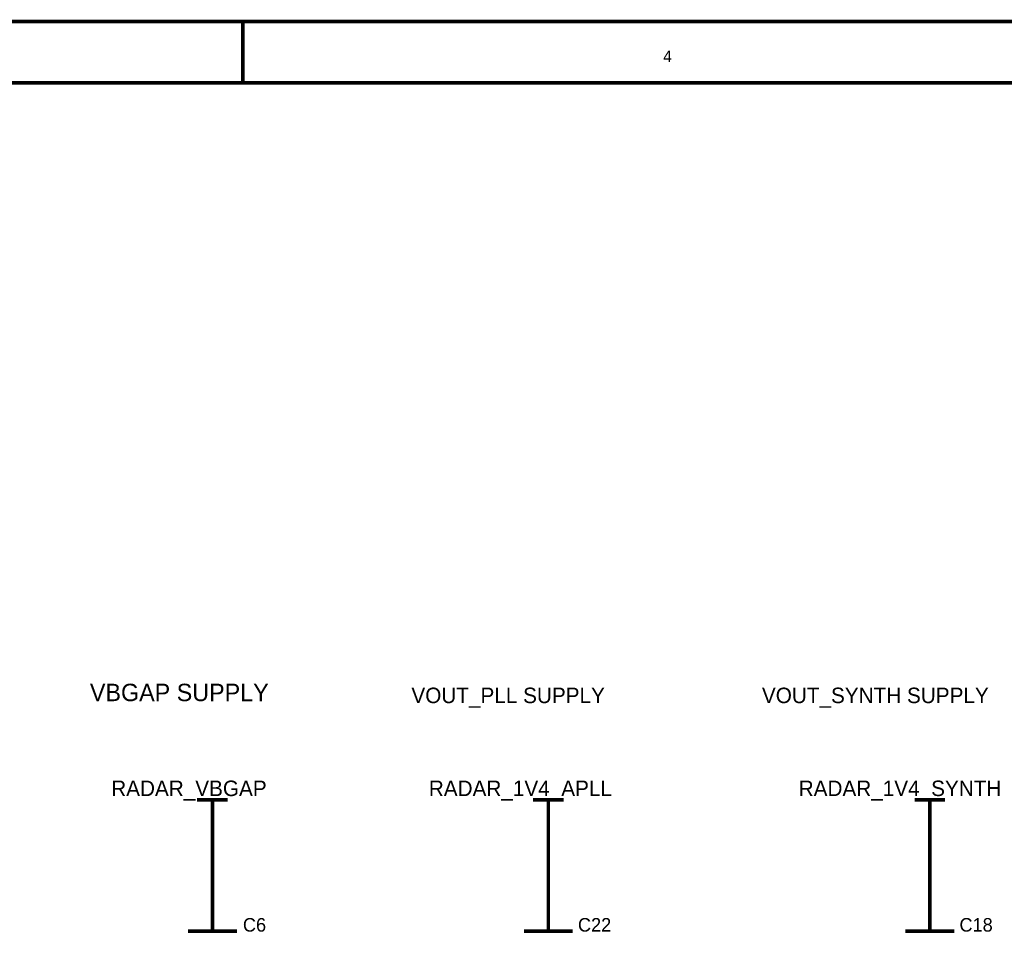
# Model space of a CAD drawing. Header units: inches. Extents: x 0 to 17, y 0 to 11.
# Tile 104 of 114: x 7.8 to 11, y 8 to 11. Entities that reach past the tile are written whole.
import ezdxf

# ---------------------------------------------------------------- set-up
doc = ezdxf.new("R2010")
doc.units = ezdxf.units.IN
doc.header["$MEASUREMENT"] = 0
doc.layers.add('Sheet', color=255, linetype='Continuous')

msp = doc.modelspace()

# ---------------------------------------------------------------- linework, layer by layer
at = {"layer": 'Sheet'}
for points in [[(0.0008, 11, 0.0118, 0.0118, 0), (17, 11, 0.0118, 0.0118, 0), (17, 0, 0.0118, 0.0118, 0), (0.0008, 0, 0.0118, 0.0118, 0), (0.0008, 11, 0.0118, 0.0118, 0)], [(0.0008, 11, 0.0039, 0.0039, 0), (0.0008, 0, 0.0039, 0.0039, 0), (17, 0, 0.0039, 0.0039, 0), (17, 11, 0.0039, 0.0039, 0), (0.0008, 11, 0.0039, 0.0039, 0), (0.0008, 11, 0.0039, 0.0039, 0)], [(0.2006, 10.7994, 0.0118, 0.0118, 0), (16.8002, 10.7994, 0.0118, 0.0118, 0), (16.8002, 0.1998, 0.0118, 0.0118, 0), (0.2006, 0.1998, 0.0118, 0.0118, 0), (0.2006, 10.7994, 0.0118, 0.0118, 0)], [(0.2006, 10.7994, 0.0039, 0.0039, 0), (0.2006, 0.1998, 0.0039, 0.0039, 0), (16.8002, 0.1998, 0.0039, 0.0039, 0), (16.8002, 10.7994, 0.0039, 0.0039, 0), (0.2006, 10.7994, 0.0039, 0.0039, 0), (0.2006, 10.7994, 0.0039, 0.0039, 0)]]:
    msp.add_lwpolyline(points, format="xyseb", close=True, dxfattribs=at)
for points in [[(8.5, 11, 0.0118, 0.0118, 0), (8.5, 10.7998, 0.0118, 0.0118, 0)], [(8.3501, 8.4498, 0.0118, 0.0118, 0), (8.45, 8.4498, 0.0118, 0.0118, 0)], [(8.4001, 8.3499, 0.0118, 0.0118, 0), (8.4001, 8.4498, 0.0118, 0.0118, 0)], [(9.4503, 8.4498, 0.0118, 0.0118, 0), (9.5502, 8.4498, 0.0118, 0.0118, 0)], [(9.5003, 8.3499, 0.0118, 0.0118, 0), (9.5003, 8.4498, 0.0118, 0.0118, 0)], [(10.6999, 8.4498, 0.0118, 0.0118, 0), (10.7998, 8.4498, 0.0118, 0.0118, 0)], [(10.7499, 8.3499, 0.0118, 0.0118, 0), (10.7499, 8.4498, 0.0118, 0.0118, 0)], [(8.4001, 8.1497, 0.0118, 0.0118, 0), (8.4001, 8.3499, 0.0118, 0.0118, 0)], [(9.5003, 8.3499, 0.0118, 0.0118, 0), (9.5003, 8.1497, 0.0118, 0.0118, 0)], [(10.7499, 8.1497, 0.0118, 0.0118, 0), (10.7499, 8.3499, 0.0118, 0.0118, 0)], [(8.4001, 8.0498, 0.0118, 0.0118, 0), (8.4001, 8.1497, 0.0118, 0.0118, 0)], [(9.5003, 8.0498, 0.0118, 0.0118, 0), (9.5003, 8.1497, 0.0118, 0.0118, 0)], [(10.7499, 8.0498, 0.0118, 0.0118, 0), (10.7499, 8.1497, 0.0118, 0.0118, 0)], [(8.4001, 8.0498, 0.0118, 0.0118, 0), (8.4001, 8.0196, 0.0118, 0.0118, 0)], [(9.5003, 8.0498, 0.0118, 0.0118, 0), (9.5003, 8.0196, 0.0118, 0.0118, 0)], [(10.7499, 8.0498, 0.0118, 0.0118, 0), (10.7499, 8.0196, 0.0118, 0.0118, 0)], [(8.32, 8.0196, 0.0118, 0.0118, 0), (8.4802, 8.0196, 0.0118, 0.0118, 0)], [(9.4202, 8.0196, 0.0118, 0.0118, 0), (9.5799, 8.0196, 0.0118, 0.0118, 0)], [(10.6702, 8.0196, 0.0118, 0.0118, 0), (10.83, 8.0196, 0.0118, 0.0118, 0)]]:
    msp.add_lwpolyline(points, format="xyseb", dxfattribs=at)

# ---------------------------------------------------------------- texts
for s, height, p in [('4', 0.0381, (9.8765, 10.8668)), ('VBGAP SUPPLY', 0.057093, (7.9989, 8.7734)), ('VOUT_PLL SUPPLY', 0.05075, (9.0519, 8.767)), ('VOUT_SYNTH SUPPLY', 0.05075, (10.2, 8.767)), ('RADAR_VBGAP', 0.05075, (8.0687, 8.4625)), ('RADAR_1V4_SYNTH', 0.05075, (10.3205, 8.4625)), ('RADAR_1V4_APLL', 0.05075, (9.109, 8.4625)), ('C6', 0.04441, (8.5, 8.0185)), ('C22', 0.04441, (9.5974, 8.0185)), ('C18', 0.04441, (10.847, 8.0185))]:
    msp.add_text(s, height=height, dxfattribs=at).set_placement(p)

doc.saveas('drawing.dxf')
